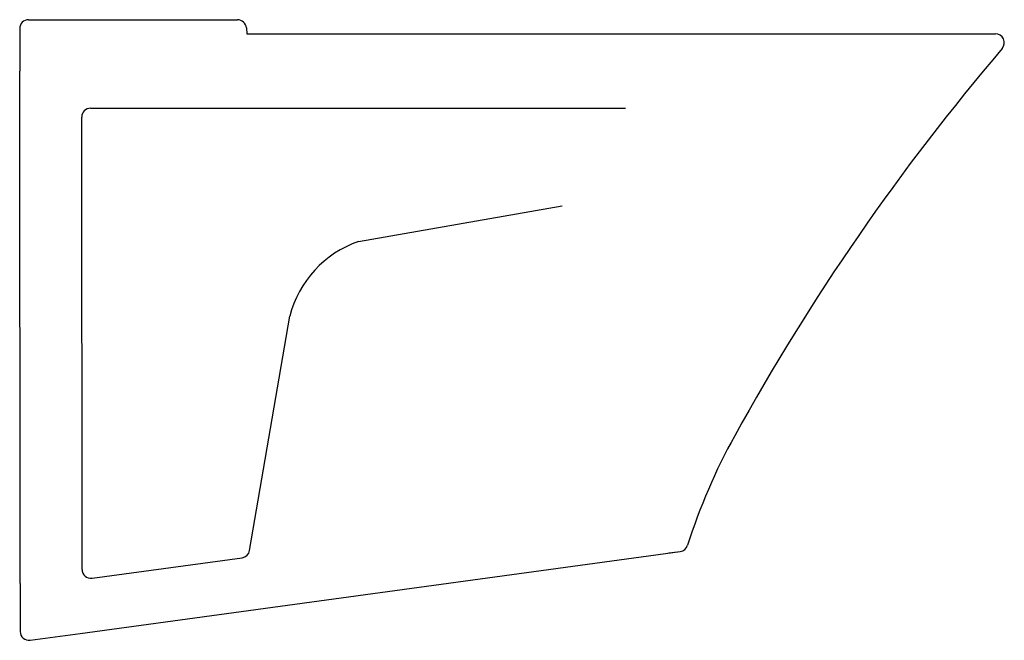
# Model space of a CAD drawing. Header units: millimetres. Extents: x 0 to 0.556, y 0.057 to 0.408.
import ezdxf

# ---------------------------------------------------------------- set-up
doc = ezdxf.new("R2010")
doc.units = ezdxf.units.MM
doc.layers.add('BLOCKS', color=3, linetype='Continuous')

msp = doc.modelspace()

# ---------------------------------------------------------------- linework, layer by layer
at = {"layer": 'BLOCKS'}
for p, q in [((0.004882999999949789, 0.4080000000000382), (0.1230339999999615, 0.4080000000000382)), ((-0.0001170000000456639, 0.4029960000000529), (-9.89999999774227e-05, 0.378996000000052)), ((0.1280219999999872, 0.4033490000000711), (0.1282559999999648, 0.4)), ((0.1282559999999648, 0.4), (0.5514849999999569, 0.4)), ((0.0001210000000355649, 0.08944699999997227), (-9.89999999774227e-05, 0.378996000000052)), ((0.03992100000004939, 0.3580000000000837), (0.3423689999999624, 0.3580000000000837)), ((0.03511500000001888, 0.09737600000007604), (0.03492100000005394, 0.3529959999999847)), ((0.1913520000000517, 0.2826950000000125), (0.3064550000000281, 0.3028500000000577)), ((0.1298639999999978, 0.1081220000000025), (0.1525159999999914, 0.2404580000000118)), ((0.03411900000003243, 0.06123600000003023), (0.3733399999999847, 0.1075700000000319)), ((0.3668949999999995, 0.1066899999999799), (0.3733399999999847, 0.1075700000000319)), ((0.04079200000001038, 0.09242600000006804), (0.1256130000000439, 0.1040120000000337)), ((0.0001210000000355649, 0.08944699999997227), (0.000141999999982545, 0.06232100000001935)), ((0.005818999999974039, 0.05737000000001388), (0.03411900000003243, 0.06123600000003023))]:
    msp.add_line(p, q, dxfattribs=at)
for centre, radius, start, end in [((0.004882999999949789, 0.4030000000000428), 0.005, 90, 180.0435450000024), ((0.1230339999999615, 0.4030000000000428), 0.005, 3.997353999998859, 90), ((0.5514849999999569, 0.3950000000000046), 0.005, 319.617007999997, 90), ((1.56839500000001, -0.4699379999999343), 1.33, 139.617007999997, 151.0967829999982), ((0.03992100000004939, 0.3529999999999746), 0.005, 90, 180.0435450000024), ((0.2118000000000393, 0.2249200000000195), 0.06128700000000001, 109.4902240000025, 165.3133860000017), ((0.7054210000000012, 0.006512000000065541), 0.344237, 151.0967829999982, 162.3287980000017), ((0.1249360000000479, 0.1089660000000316), 0.005, 277.7779579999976, 350.2870269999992), ((0.3726629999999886, 0.1125240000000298), 0.005, 277.7779579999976, 342.3287980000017), ((0.04011500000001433, 0.09738000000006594), 0.005, 180.0435450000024, 277.7779579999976), ((0.005141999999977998, 0.06232400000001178), 0.005, 180.0435450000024, 277.7779579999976)]:
    msp.add_arc(centre, radius, start, end, dxfattribs=at)

doc.saveas('drawing.dxf')
